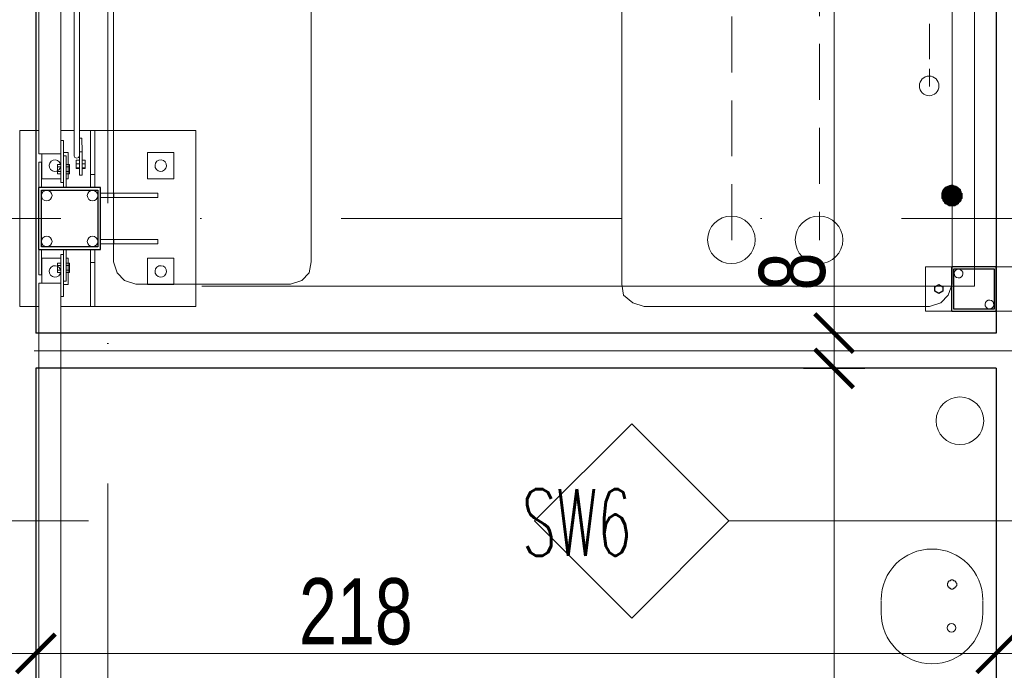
# Model space of a CAD drawing. Header units: millimetres. Extents: x -13532 to 2392, y -5241 to 5322.
# Tile 219 of 256: x -10304 to -10081, y 1375 to 1523. Entities that reach past the tile are written whole.
import ezdxf

# ---------------------------------------------------------------- set-up
doc = ezdxf.new("R2010")
doc.units = ezdxf.units.MM
doc.linetypes.add('DASHED', pattern=[19.05, 12.7, -6.35])
doc.linetypes.add('KRESKAKROPKA2', pattern=[12.7, 6.35, -3.175, 0, -3.175])
doc.layers.get('Defpoints').update_dxf_attribs({"true_color": 0xdae6d4})
for name, color, linetype, lineweight in [('- AGP-1_OPISY', 7, 'Continuous', 9), ('cz-gr', 122, 'Continuous', 30), ('cz-sr', 150, 'Continuous', 15), ('TS_INNE_OBIEKTY', 204, 'Continuous', 30)]:
    doc.layers.add(name, color=color, linetype=linetype, lineweight=lineweight)
for name, color, linetype, lineweight, true_color in [('a___wymiary', 7, 'Continuous', 5, 0x666666), ('KONSTRUKCJA - CIE - AGP1', 7, 'Continuous', 5, 0xbfbfbf), ('Meble - AGP1', 7, 'Continuous', 15, 0x999999), ('OPIS - AGP1', 7, 'Continuous', 0, 0x7f7f7f), ('OSI', 7, 'KRESKAKROPKA2', 5, 0x7f7f7f), ('wymiary', 7, 'Continuous', 5, 0x7f7f7f), ('WYMIARY - AGP1', 7, 'Continuous', 5, 0x716d5a), ('zigzag - AGP1', 7, 'Continuous', 9, 0xa5a5a5)]:
    doc.layers.add(name, color=color, linetype=linetype, lineweight=lineweight, true_color=true_color)
doc.styles.add('ARIAL NARROW', font='ARIALN.TTF', dxfattribs={"width": 0.9})
doc.styles.add('style1', font='simplex.shx', dxfattribs={"width": 0.6})
doc.linetypes.add('ZIGZAG', pattern='A,0.00254,-5.08,[131,ltypeshp.shx,S=5.08,R=0,X=-5.08,Y=0],-10.16,[131,ltypeshp.shx,S=5.08,R=180,X=5.08,Y=0],-5.08', length=20.32254)
doc.dimstyles.new('wymiary agp1', dxfattribs={"dimtxt": 15, "dimasz": 5, "dimexe": 5, "dimexo": 5, "dimgap": 1.8, "dimtad": 1, "dimdec": 3, "dimrnd": 0.5, "dimdsep": 46, "dimtxsty": 'ARIAL NARROW', "dimblk": 'znacznik', "dimcen": 1.5, "dimse1": 1, "dimse2": 1, "dimclrd": 256, "dimclre": 256, "dimazin": 0, "dimtfac": 1, "dimtdec": 3, "dimtmove": 1, "dimatfit": 3, "dimldrblk": 'znacznik', "dimfxl": 1000, "dimfxlon": 1, "dimlwd": -1, "dimarcsym": 0})

# ---------------------------------------------------------------- blocks, each defined once
blk = doc.blocks.new('znacznik')
at = {"layer": 'a___wymiary'}
for p, q in [((0, 1.394), (0, -1.394)), ((1.394, 0), (-1.394, 0))]:
    blk.add_line(p, q, dxfattribs=at)
at = {"layer": 'a___wymiary', "const_width": 0.2}
blk.add_lwpolyline([(0.876, 0.876), (-0.876, -0.876)], dxfattribs=at)
blk = doc.blocks.new('*D570')
at = {"layer": 'Defpoints', "color": 0}
for p in [(-10082.84, 1466.41), (-10082.84, 1244.62), (-10301.11, 1109.15)]:
    blk.add_point(p, dxfattribs=at)
at = {"layer": 'WYMIARY - AGP1'}
blk.add_line((-10296.11, 1244.62), (-10087.84, 1244.62), dxfattribs=at)
at = {"layer": 'WYMIARY - AGP1', "xscale": 5, "yscale": 5, "zscale": 5, "rotation": 180}
blk.add_blockref('znacznik', (-10301.11, 1244.62), dxfattribs=at)
at = {"layer": 'WYMIARY - AGP1', "xscale": 5, "yscale": 5, "zscale": 5}
blk.add_blockref('znacznik', (-10082.84, 1244.62), dxfattribs=at)
at = {"layer": 'WYMIARY - AGP1', "color": 18, "true_color": 0x000000, "insert": (-10162.5, 1254.08), "char_height": 15, "attachment_point": 5, "style": 'ARIAL NARROW'}
blk.add_mtext('218.5', dxfattribs=at)
blk = doc.blocks.new('*D627')
at = {"layer": 'Defpoints', "color": 0}
for p in [(-10119.58, 1443.85), (-10088.82, 1443.85), (-10254.33, 1087.85)]:
    blk.add_point(p, dxfattribs=at)
at = {"layer": 'WYMIARY - AGP1'}
blk.add_line((-10119.58, 1092.85), (-10119.58, 1438.85), dxfattribs=at)
at = {"layer": 'WYMIARY - AGP1', "xscale": 5, "yscale": 5, "zscale": 5}
for p, rotation in [((-10119.58, 1443.85), 90), ((-10119.58, 1087.85), 270)]:
    blk.add_blockref('znacznik', p, dxfattribs=dict(at, rotation=rotation))
at = {"layer": 'WYMIARY - AGP1', "color": 18, "true_color": 0x000000, "insert": (-10129.04, 1265.85), "char_height": 15, "attachment_point": 5, "rotation": 90, "style": 'ARIAL NARROW'}
blk.add_mtext('356', dxfattribs=at)
blk = doc.blocks.new('*D628')
at = {"layer": 'Defpoints', "color": 0}
for p in [(-10119.58, 1451.85), (-10086.7, 1451.85), (-10088.82, 1443.85)]:
    blk.add_point(p, dxfattribs=at)
at = {"layer": 'WYMIARY - AGP1'}
for p, q in [((-10119.58, 1451.85), (-10119.58, 1471.26)), ((-10119.58, 1456.85), (-10119.58, 1461.85)), ((-10119.58, 1443.85), (-10119.58, 1451.85)), ((-10119.58, 1438.85), (-10119.58, 1433.85))]:
    blk.add_line(p, q, dxfattribs=at)
at = {"layer": 'WYMIARY - AGP1', "xscale": 5, "yscale": 5, "zscale": 5}
for p, rotation in [((-10119.58, 1451.85), 270), ((-10119.58, 1443.85), 90)]:
    blk.add_blockref('znacznik', p, dxfattribs=dict(at, rotation=rotation))
at = {"layer": 'WYMIARY - AGP1', "color": 18, "true_color": 0x000000, "insert": (-10129.04, 1465.82), "char_height": 15, "attachment_point": 5, "rotation": 90, "style": 'ARIAL NARROW'}
blk.add_mtext('8', dxfattribs=at)
blk = doc.blocks.new('*D629')
at = {"layer": 'Defpoints', "color": 0}
for p in [(-10119.58, 2218.85), (-10085.74, 2218.85), (-10086.7, 1451.85)]:
    blk.add_point(p, dxfattribs=at)
at = {"layer": 'WYMIARY - AGP1'}
blk.add_line((-10119.58, 1456.85), (-10119.58, 2213.85), dxfattribs=at)
at = {"layer": 'WYMIARY - AGP1', "xscale": 5, "yscale": 5, "zscale": 5}
for p, rotation in [((-10119.58, 2218.85), 90), ((-10119.58, 1451.85), 270)]:
    blk.add_blockref('znacznik', p, dxfattribs=dict(at, rotation=rotation))
at = {"layer": 'WYMIARY - AGP1', "color": 18, "true_color": 0x000000, "insert": (-10129.04, 1927.97), "char_height": 15, "attachment_point": 5, "rotation": 90, "style": 'ARIAL NARROW'}
blk.add_mtext('767', dxfattribs=at)
blk = doc.blocks.new('*D633')
at = {"layer": 'Defpoints', "color": 0}
for p in [(-10082.84, 1656.16), (-10082.84, 1379.16), (-10300.71, 1376.57)]:
    blk.add_point(p, dxfattribs=at)
at = {"layer": 'WYMIARY - AGP1'}
blk.add_line((-10295.71, 1379.16), (-10087.84, 1379.16), dxfattribs=at)
at = {"layer": 'WYMIARY - AGP1', "xscale": 5, "yscale": 5, "zscale": 5, "rotation": 180}
blk.add_blockref('znacznik', (-10300.71, 1379.16), dxfattribs=at)
at = {"layer": 'WYMIARY - AGP1', "xscale": 5, "yscale": 5, "zscale": 5}
blk.add_blockref('znacznik', (-10082.84, 1379.16), dxfattribs=at)
at = {"layer": 'WYMIARY - AGP1', "color": 18, "true_color": 0x000000, "insert": (-10228.09, 1388.62), "char_height": 15, "attachment_point": 5, "style": 'ARIAL NARROW'}
blk.add_mtext('218', dxfattribs=at)
blk = doc.blocks.new('ghgfhgfh')
at = {"layer": 'Meble - AGP1', "linetype": 'DASHED'}
for points in [[(-10124.93, -870.57), (-10124.93, 344.31)], [(-10105.04, 336.02), (-10105.04, -870.57)]]:
    blk.add_lwpolyline(points, dxfattribs=at)
blk = doc.blocks.new('osi')
at = {"layer": 'OSI', "ltscale": 10}
for p, q in [((-10284.44, 845.85), (-10284.44, 3158.85)), ((-11756.72, 1477.85), (-9340.14, 1477.85))]:
    blk.add_line(p, q, dxfattribs=at)
blk = doc.blocks.new('konstrukcja 2025.01.09')
at = {"layer": 'KONSTRUKCJA - CIE - AGP1', "linetype": 'Continuous'}
for p, q in [((2964.52, 6447.07), (2964.52, 6777.66)), ((2969.52, 6450.07), (2969.52, 6774.66)), ((2972.52, 6446.54), (2972.52, 6587.34)), ((2973.72, 6446.54), (2973.72, 6587.34)), ((2960.19, 6452.36), (2960.19, 6412.36)), ((2960.19, 6452.36), (2964.52, 6452.36)), ((2969.52, 6452.36), (2972.52, 6452.36)), ((2973.72, 6452.36), (2976.27, 6452.36)), ((2976.27, 6439.36), (2976.27, 6452.36)), ((2977.27, 6452.36), (2976.27, 6452.36)), ((2977.27, 6452.36), (3000.19, 6452.36)), ((2977.27, 6439.36), (2977.27, 6452.36)), ((3000.19, 6412.36), (3000.19, 6452.36)), ((2969.52, 6450.07), (2969.52, 6440.56)), ((2969.52, 6450.07), (2970.12, 6450.07)), ((2970.12, 6450.07), (2970.12, 6440.56)), ((2973.74, 6447.47), (2973.72, 6450.6)), ((2973.72, 6450.6), (2974.32, 6450.6)), ((2974.32, 6450.6), (2974.34, 6447.47)), ((2964.52, 6447.07), (2969.52, 6447.07)), ((2965.19, 6447.07), (2965.19, 6441.36)), ((2971.19, 6447.36), (2970.12, 6447.36)), ((2970.12, 6439.36), (2970.12, 6446.56)), ((2970.12, 6446.56), (2970.72, 6446.56)), ((2970.72, 6446.56), (2970.72, 6439.36)), ((2971.19, 6441.36), (2971.19, 6447.36)), ((2972.7, 6446.2), (2972.52, 6446.54)), ((2973.12, 6446.07), (2972.7, 6446.2)), ((2973.73, 6445.62), (2972.98, 6445.62)), ((2972.98, 6445.62), (2972.98, 6444.79)), ((2973.55, 6446.2), (2973.12, 6446.07)), ((2973.72, 6446.54), (2973.55, 6446.2)), ((2973.72, 6446.53), (2973.72, 6445.29)), ((2973.73, 6442.16), (2973.74, 6447.47)), ((2973.73, 6444.79), (2973.73, 6445.62)), ((2973.73, 6445.36), (2973.74, 6445.36)), ((2973.73, 6445.36), (2973.74, 6445.36)), ((2973.74, 6447.47), (2974.34, 6447.47)), ((2974.34, 6447.47), (2974.33, 6442.17)), ((2975.08, 6445.61), (2974.34, 6445.62)), ((2975.08, 6444.79), (2975.08, 6445.61)), ((2995.19, 6447.36), (2989.19, 6447.36)), ((2989.19, 6447.36), (2989.19, 6441.36)), ((2995.19, 6441.36), (2995.19, 6447.36)), ((2964.52, 6445.16), (2965.12, 6445.16)), ((2964.52, 6439.36), (2964.52, 6445.16)), ((2965.12, 6445.16), (2965.12, 6439.36)), ((2968.73, 6444.6), (2968.73, 6442.53)), ((2968.73, 6444.6), (2969.52, 6444.6)), ((2968.73, 6444.08), (2969.52, 6444.08)), ((2970.72, 6444.6), (2971.51, 6444.6)), ((2970.72, 6444.08), (2971.51, 6444.08)), ((2971.51, 6444.6), (2971.51, 6442.53)), ((2972.98, 6444.79), (2972.97, 6443.84)), ((2973.72, 6443.83), (2972.97, 6443.84)), ((2972.97, 6443.84), (2972.97, 6443.7)), ((2973.72, 6443.7), (2972.97, 6443.7)), ((2973.73, 6444.79), (2972.98, 6444.79)), ((2973.72, 6445.29), (2973.72, 6443.18)), ((2973.72, 6443.83), (2973.73, 6444.79)), ((2973.72, 6443.96), (2973.73, 6443.96)), ((2973.72, 6443.96), (2973.73, 6443.96)), ((2973.72, 6443.83), (2973.72, 6443.7)), ((2973.72, 6443.18), (2973.72, 6442.4)), ((2974.33, 6443.83), (2975.07, 6443.83)), ((2975.07, 6443.7), (2974.33, 6443.7)), ((2975.08, 6444.79), (2974.34, 6444.79)), ((2975.07, 6443.83), (2975.08, 6444.79)), ((2975.07, 6443.83), (2975.07, 6443.7)), ((2965.19, 6441.36), (2969.52, 6441.36)), ((2968.73, 6443.05), (2969.52, 6443.05)), ((2968.73, 6442.53), (2969.52, 6442.53)), ((2970.72, 6443.05), (2971.51, 6443.05)), ((2970.72, 6442.53), (2971.51, 6442.53)), ((2970.72, 6441.36), (2971.19, 6441.36)), ((2973.72, 6442.4), (2973.73, 6442.16)), ((2973.73, 6442.16), (2974.33, 6442.17)), ((2976.27, 6442.36), (2977.27, 6442.36)), ((2989.19, 6441.36), (2995.19, 6441.36)), ((2969.52, 6440.56), (2970.12, 6440.56)), ((2991.52, 6438.11), (2978.52, 6438.11)), ((2978.52, 6437.11), (2991.52, 6437.11)), ((2981.52, 6437.11), (2981.52, 6438.11)), ((2991.52, 6437.11), (2991.52, 6438.11)), ((2991.52, 6427.61), (2978.52, 6427.61)), ((2981.52, 6426.61), (2981.52, 6427.61)), ((2991.52, 6426.61), (2991.52, 6427.61)), ((2964.52, 6419.57), (2964.52, 6425.37)), ((2965.12, 6425.37), (2965.12, 6419.57)), ((2970.12, 6418.16), (2970.12, 6425.36)), ((2970.72, 6425.36), (2970.72, 6418.16)), ((2976.27, 6425.36), (2976.27, 6412.37)), ((2977.27, 6412.37), (2977.27, 6425.36)), ((2978.52, 6426.61), (2991.52, 6426.61)), ((2965.19, 6423.36), (2969.52, 6423.36)), ((2965.19, 6417.66), (2965.19, 6423.36)), ((2970.12, 6424.16), (2969.52, 6424.16)), ((2969.52, 6414.66), (2969.52, 6424.16)), ((2970.12, 6414.66), (2970.12, 6424.16)), ((2970.72, 6423.36), (2971.19, 6423.36)), ((2971.19, 6423.36), (2971.19, 6417.36)), ((2995.19, 6423.36), (2989.19, 6423.36)), ((2989.19, 6423.36), (2989.19, 6417.36)), ((2995.19, 6417.36), (2995.19, 6423.36)), ((2968.73, 6422.2), (2968.73, 6420.13)), ((2968.73, 6422.2), (2969.52, 6422.2)), ((2968.73, 6421.68), (2969.52, 6421.68)), ((2970.72, 6422.2), (2971.51, 6422.2)), ((2970.72, 6421.68), (2971.51, 6421.68)), ((2971.51, 6422.2), (2971.51, 6420.13)), ((2976.27, 6422.37), (2977.27, 6422.37)), ((3165.72, 6421.36), (3165.72, 6411.36)), ((3165.72, 6421.36), (3171.72, 6421.36)), ((3181.72, 6421.36), (3187.72, 6421.36)), ((2965.12, 6419.57), (2964.52, 6419.57)), ((2968.73, 6420.65), (2969.52, 6420.65)), ((2968.73, 6420.13), (2969.52, 6420.13)), ((2970.72, 6420.65), (2971.51, 6420.65)), ((2970.72, 6420.13), (2971.51, 6420.13)), ((2964.52, 6064.07), (2964.52, 6417.66)), ((2964.52, 6417.66), (2969.52, 6417.66)), ((2970.72, 6418.16), (2970.12, 6418.16)), ((2971.19, 6417.36), (2970.12, 6417.36)), ((2989.19, 6417.36), (2995.19, 6417.36)), ((2970.12, 6414.66), (2969.52, 6414.66)), ((2969.52, 6067.07), (2969.52, 6414.66)), ((2960.19, 6412.36), (2964.52, 6412.36)), ((2969.52, 6412.36), (2976.27, 6412.36)), ((2976.27, 6412.37), (2977.27, 6412.37)), ((2977.27, 6412.36), (3000.19, 6412.36)), ((3165.72, 6411.36), (3171.72, 6411.36)), ((3181.72, 6411.36), (3187.72, 6411.36))]:
    blk.add_line(p, q, dxfattribs=at)
for centre, radius, start, end in [((2968.19, 6444.36), 1.3, 108, 288), ((2968.19, 6444.36), 1.3, 108, 288), ((2968.19, 6444.36), 1.3, 288, 108), ((2968.19, 6444.36), 1.3, 288, 108), ((2992.19, 6444.36), 1.3, 108, 288), ((2992.19, 6444.36), 1.3, 108, 288), ((2992.19, 6444.36), 1.3, 288, 108), ((2992.19, 6444.36), 1.3, 288, 108), ((2966.32, 6437.56), 1.2, 180.1165, 179.8835), ((2966.32, 6437.56), 1.2, 180.1165, 179.8835), ((2976.72, 6437.56), 1.2, 0, 180), ((2976.72, 6437.56), 1.2, 0, 180), ((2976.72, 6437.56), 1.2, 180, 0), ((2976.72, 6437.56), 1.2, 180, 0), ((2966.32, 6427.16), 1.2, 180.1165, 179.8835), ((2966.32, 6427.16), 1.2, 180.1165, 179.8835), ((2976.72, 6427.16), 1.2, 0, 180), ((2976.72, 6427.16), 1.2, 0, 180), ((2976.72, 6427.16), 1.2, 180, 0), ((2976.72, 6427.16), 1.2, 180, 0), ((2968.19, 6420.36), 1.3, 108, 288), ((2968.19, 6420.36), 1.3, 108, 288), ((2968.19, 6420.36), 1.3, 288, 108), ((2968.19, 6420.36), 1.3, 288, 108), ((2992.19, 6420.36), 1.3, 108, 288), ((2992.19, 6420.36), 1.3, 108, 288), ((2992.19, 6420.36), 1.3, 288, 108), ((2992.19, 6420.36), 1.3, 288, 108), ((3173.22, 6419.86), 1, 108, 288), ((3173.22, 6419.86), 1, 108, 288), ((3173.22, 6419.86), 1, 288, 108), ((3173.22, 6419.86), 1, 288, 108), ((3180.22, 6412.86), 1, 108, 288), ((3180.22, 6412.86), 1, 108, 288), ((3180.22, 6412.86), 1, 288, 108), ((3180.22, 6412.86), 1, 288, 108)]:
    blk.add_arc(centre, radius, start, end, dxfattribs=at)
at = {"layer": 'TS_INNE_OBIEKTY', "linetype": 'Continuous'}
for p, q in [((2964.52, 6425.36), (2964.52, 6439.36)), ((2978.52, 6439.36), (2964.52, 6439.36)), ((2965.12, 6425.96), (2965.12, 6438.76)), ((2965.12, 6438.76), (2977.92, 6438.76)), ((2977.92, 6438.76), (2977.92, 6425.96)), ((2978.52, 6425.36), (2978.52, 6439.36)), ((2964.52, 6425.36), (2978.52, 6425.36)), ((2977.92, 6425.96), (2965.12, 6425.96)), ((3171.72, 6411.36), (3171.72, 6421.36)), ((3181.72, 6421.36), (3171.72, 6421.36)), ((3172.12, 6411.76), (3172.12, 6420.96)), ((3172.12, 6420.96), (3181.32, 6420.96)), ((3181.32, 6420.96), (3181.32, 6411.76)), ((3181.72, 6411.36), (3181.72, 6421.36)), ((3167.82, 6416.88), (3168.72, 6417.4)), ((3167.82, 6415.85), (3167.82, 6416.88)), ((3168.72, 6417.4), (3169.62, 6416.88)), ((3169.62, 6416.88), (3169.62, 6415.85)), ((3168.72, 6415.33), (3167.82, 6415.85)), ((3169.62, 6415.85), (3168.72, 6415.33)), ((3171.72, 6411.36), (3181.72, 6411.36)), ((3181.32, 6411.76), (3172.12, 6411.76))]:
    blk.add_line(p, q, dxfattribs=at)
blk = doc.blocks.new('meble myjnia')
at = {"layer": 'Meble - AGP1'}
h = blk.add_hatch(color=256, dxfattribs=at)
h.paths.add_polyline_path([(-13094.95, 1483.7), (-13094.95, 1482.22), (-13095.16, 1483.49)])
h.paths.add_polyline_path([(-13094.95, 1482.22), (-13095.16, 1483.49), (-13095.16, 1482.43)])
h = blk.add_hatch(color=256, dxfattribs=at)
h.paths.add_polyline_path([(-13095.16, 1483.49), (-13095.16, 1482.43), (-13095.16, 1483.28)])
h.paths.add_polyline_path([(-13095.16, 1482.43), (-13095.16, 1483.28), (-13095.16, 1482.64)])
h.paths.add_polyline_path([(-13095.16, 1483.28), (-13095.16, 1482.64), (-13095.16, 1483.07)])
h = blk.add_hatch(color=256, dxfattribs=at)
h.paths.add_polyline_path([(-13094.74, 1484.12), (-13094.74, 1481.8), (-13094.95, 1483.91)])
h.paths.add_polyline_path([(-13094.74, 1481.8), (-13094.95, 1483.91), (-13094.95, 1482.01)])
h = blk.add_hatch(color=256, dxfattribs=at)
h.paths.add_polyline_path([(-13094.95, 1483.91), (-13094.95, 1482.01), (-13094.95, 1483.7)])
h.paths.add_polyline_path([(-13094.95, 1482.01), (-13094.95, 1483.7), (-13094.95, 1482.22)])
h = blk.add_hatch(color=256, dxfattribs=at)
h.paths.add_polyline_path([(-13094.53, 1484.55), (-13094.53, 1481.58), (-13094.74, 1484.34)])
h.paths.add_polyline_path([(-13094.53, 1481.58), (-13094.74, 1484.34), (-13094.74, 1481.8)])
h = blk.add_hatch(color=256, dxfattribs=at)
h.paths.add_polyline_path([(-13094.74, 1484.12), (-13094.74, 1481.8)])
h.paths.add_polyline_path([(-13094.74, 1484.12), (-13094.74, 1481.8), (-13094.74, 1484.34)])
h = blk.add_hatch(color=256, dxfattribs=at)
h.paths.add_polyline_path([(-13094.31, 1484.76), (-13094.31, 1481.16), (-13094.53, 1484.76)])
h.paths.add_polyline_path([(-13094.31, 1481.16), (-13094.53, 1484.76), (-13094.53, 1481.37)])
h = blk.add_hatch(color=256, dxfattribs=at)
h.paths.add_polyline_path([(-13094.53, 1484.76), (-13094.53, 1481.37), (-13094.53, 1484.55)])
h.paths.add_polyline_path([(-13094.53, 1481.37), (-13094.53, 1484.55), (-13094.53, 1481.58)])
h = blk.add_hatch(color=256, dxfattribs=at)
h.paths.add_polyline_path([(-13094.1, 1484.97), (-13094.1, 1481.16), (-13094.31, 1484.76)])
h.paths.add_polyline_path([(-13094.1, 1481.16), (-13094.31, 1484.76), (-13094.31, 1481.16)])
h = blk.add_hatch(color=256, dxfattribs=at)
h.paths.add_polyline_path([(-13093.89, 1484.97), (-13093.89, 1480.95), (-13094.1, 1484.97)])
h.paths.add_polyline_path([(-13093.89, 1480.95), (-13094.1, 1484.97), (-13094.1, 1481.16)])
h = blk.add_hatch(color=256, dxfattribs=at)
h.paths.add_polyline_path([(-13093.68, 1485.18), (-13093.68, 1480.95), (-13093.89, 1484.97)])
h.paths.add_polyline_path([(-13093.68, 1480.95), (-13093.89, 1484.97), (-13093.89, 1480.95)])
h = blk.add_hatch(color=256, dxfattribs=at)
h.paths.add_polyline_path([(-13093.47, 1485.18), (-13093.47, 1480.74), (-13093.68, 1485.18)])
h.paths.add_polyline_path([(-13093.47, 1480.74), (-13093.68, 1485.18), (-13093.68, 1480.95)])
h = blk.add_hatch(color=256, dxfattribs=at)
h.paths.add_polyline_path([(-13093.26, 1485.18), (-13093.26, 1480.74), (-13093.47, 1485.18)])
h.paths.add_polyline_path([(-13093.26, 1480.74), (-13093.47, 1485.18), (-13093.47, 1480.74)])
h = blk.add_hatch(color=256, dxfattribs=at)
h.paths.add_polyline_path([(-13093.04, 1485.39), (-13093.04, 1480.74), (-13093.26, 1485.18)])
h.paths.add_polyline_path([(-13093.04, 1480.74), (-13093.26, 1485.18), (-13093.26, 1480.74)])
h = blk.add_hatch(color=256, dxfattribs=at)
h.paths.add_polyline_path([(-13092.83, 1485.39), (-13092.83, 1480.74), (-13093.04, 1485.39)])
h.paths.add_polyline_path([(-13092.83, 1480.74), (-13093.04, 1485.39), (-13093.04, 1480.74)])
h = blk.add_hatch(color=256, dxfattribs=at)
h.paths.add_polyline_path([(-13092.62, 1485.39), (-13092.62, 1480.74), (-13092.83, 1485.39)])
h.paths.add_polyline_path([(-13092.62, 1480.74), (-13092.83, 1485.39), (-13092.83, 1480.74)])
h = blk.add_hatch(color=256, dxfattribs=at)
h.paths.add_polyline_path([(-13092.41, 1485.18), (-13092.41, 1480.74), (-13092.62, 1485.39)])
h.paths.add_polyline_path([(-13092.41, 1480.74), (-13092.62, 1485.39), (-13092.62, 1480.74)])
h = blk.add_hatch(color=256, dxfattribs=at)
h.paths.add_polyline_path([(-13092.2, 1485.18), (-13092.2, 1480.74), (-13092.41, 1485.18)])
h.paths.add_polyline_path([(-13092.2, 1480.74), (-13092.41, 1485.18), (-13092.41, 1480.74)])
h = blk.add_hatch(color=256, dxfattribs=at)
h.paths.add_polyline_path([(-13091.99, 1485.18), (-13091.99, 1480.95), (-13092.2, 1485.18)])
h.paths.add_polyline_path([(-13091.99, 1480.95), (-13092.2, 1485.18), (-13092.2, 1480.74)])
h = blk.add_hatch(color=256, dxfattribs=at)
h.paths.add_polyline_path([(-13091.77, 1484.97), (-13091.77, 1480.95), (-13091.99, 1485.18)])
h.paths.add_polyline_path([(-13091.77, 1480.95), (-13091.99, 1485.18), (-13091.99, 1480.95)])
h = blk.add_hatch(color=256, dxfattribs=at)
h.paths.add_polyline_path([(-13091.56, 1484.97), (-13091.56, 1481.16), (-13091.77, 1484.97)])
h.paths.add_polyline_path([(-13091.56, 1481.16), (-13091.77, 1484.97), (-13091.77, 1480.95)])
h = blk.add_hatch(color=256, dxfattribs=at)
h.paths.add_polyline_path([(-13091.35, 1484.76), (-13091.35, 1481.16), (-13091.56, 1484.97)])
h.paths.add_polyline_path([(-13091.35, 1481.16), (-13091.56, 1484.97), (-13091.56, 1481.16)])
h = blk.add_hatch(color=256, dxfattribs=at)
h.paths.add_polyline_path([(-13091.14, 1484.55), (-13091.14, 1481.58), (-13091.35, 1484.76)])
h.paths.add_polyline_path([(-13091.14, 1481.58), (-13091.35, 1484.76), (-13091.35, 1481.37)])
h = blk.add_hatch(color=256, dxfattribs=at)
h.paths.add_polyline_path([(-13091.35, 1484.76), (-13091.35, 1481.37)])
h.paths.add_polyline_path([(-13091.35, 1481.37), (-13091.35, 1484.76), (-13091.35, 1481.16)])
h = blk.add_hatch(color=256, dxfattribs=at)
h.paths.add_polyline_path([(-13090.93, 1484.34), (-13090.93, 1481.8), (-13091.14, 1484.55)])
h.paths.add_polyline_path([(-13090.93, 1481.8), (-13091.14, 1484.55), (-13091.14, 1481.58)])
h = blk.add_hatch(color=256, dxfattribs=at)
h.paths.add_polyline_path([(-13090.93, 1484.34), (-13090.93, 1481.8)])
h.paths.add_polyline_path([(-13090.93, 1484.34), (-13090.93, 1481.8), (-13090.93, 1484.12)])
h = blk.add_hatch(color=256, dxfattribs=at)
h.paths.add_polyline_path([(-13090.72, 1483.91), (-13090.72, 1482.01), (-13090.93, 1484.12)])
h.paths.add_polyline_path([(-13090.72, 1482.01), (-13090.93, 1484.12), (-13090.93, 1481.8)])
h = blk.add_hatch(color=256, dxfattribs=at)
h.paths.add_polyline_path([(-13090.72, 1483.7), (-13090.72, 1482.22), (-13090.72, 1483.91)])
h.paths.add_polyline_path([(-13090.72, 1482.22), (-13090.72, 1483.91), (-13090.72, 1482.01)])
h = blk.add_hatch(color=256, dxfattribs=at)
h.paths.add_polyline_path([(-13090.5, 1483.49), (-13090.5, 1482.43), (-13090.72, 1483.7)])
h.paths.add_polyline_path([(-13090.5, 1482.43), (-13090.72, 1483.7), (-13090.72, 1482.22)])
h = blk.add_hatch(color=256, dxfattribs=at)
h.paths.add_polyline_path([(-13090.5, 1483.28), (-13090.5, 1482.64), (-13090.5, 1483.49)])
h.paths.add_polyline_path([(-13090.5, 1482.64), (-13090.5, 1483.49), (-13090.5, 1482.43)])
h = blk.add_hatch(color=256, dxfattribs=at)
h.paths.add_polyline_path([(-13090.5, 1483.28), (-13090.5, 1483.07)])
h.paths.add_polyline_path([(-13090.5, 1483.07), (-13090.5, 1483.28), (-13090.5, 1482.64)])
for points in [[(-13092.83, 1483.07), (-13092.83, 2043.35)], [(-13263.01, 1462.53), (-13087.75, 1462.53), (-13087.75, 1645.84), (-13069.76, 1645.84)], [(-13097.91, 1522.01), (-13097.91, 1513.97)], [(-13097.91, 1511.85), (-13097.91, 1507.83)], [(-13108.92, 1391.31), (-13108.86, 1392.49), (-13108.69, 1393.63), (-13108.4, 1394.74), (-13108.01, 1395.8), (-13107.53, 1396.81), (-13106.95, 1397.76), (-13106.29, 1398.65), (-13105.54, 1399.47), (-13104.72, 1400.21), (-13103.83, 1400.87), (-13102.88, 1401.45), (-13101.87, 1401.94), (-13100.81, 1402.33), (-13099.71, 1402.61), (-13098.56, 1402.78), (-13097.38, 1402.84), (-13096.2, 1402.78), (-13095.06, 1402.61), (-13093.95, 1402.33), (-13092.89, 1401.94), (-13091.89, 1401.45), (-13090.93, 1400.87), (-13090.05, 1400.21), (-13089.23, 1399.47), (-13088.48, 1398.65), (-13087.82, 1397.76), (-13087.24, 1396.81), (-13086.75, 1395.8), (-13086.37, 1394.74), (-13086.08, 1393.63), (-13085.91, 1392.49), (-13085.85, 1391.31)], [(-13108.92, 1391.2), (-13108.92, 1388.24)], [(-13085.85, 1388.24), (-13085.85, 1391.2)], [(-13085.85, 1388.34), (-13085.91, 1387.17), (-13086.08, 1386.02), (-13086.37, 1384.91), (-13086.75, 1383.85), (-13087.24, 1382.85), (-13087.82, 1381.9), (-13088.48, 1381.01), (-13089.23, 1380.19), (-13090.05, 1379.44), (-13090.93, 1378.78), (-13091.89, 1378.2), (-13092.89, 1377.72), (-13093.95, 1377.33), (-13095.06, 1377.04), (-13096.2, 1376.87), (-13097.38, 1376.81), (-13098.56, 1376.87), (-13099.71, 1377.04), (-13100.81, 1377.33), (-13101.87, 1377.72), (-13102.88, 1378.2), (-13103.83, 1378.78), (-13104.72, 1379.44), (-13105.54, 1380.19), (-13106.29, 1381.01), (-13106.95, 1381.9), (-13107.53, 1382.85), (-13108.01, 1383.85), (-13108.4, 1384.91), (-13108.69, 1386.02), (-13108.86, 1387.17), (-13108.92, 1388.34)]]:
    blk.add_lwpolyline(points, dxfattribs=at)
for points in [[(-13092.83, 1462.96), (-13092.83, 1603.08), (-13093.68, 1605.62), (-13095.37, 1607.31), (-13097.91, 1608.16), (-13162.68, 1608.16), (-13165.22, 1607.31), (-13167.34, 1605.62), (-13167.76, 1603.08), (-13167.76, 1462.96), (-13167.34, 1460.42), (-13165.22, 1458.72), (-13162.68, 1457.88), (-13097.91, 1457.88), (-13095.37, 1458.72), (-13093.68, 1460.42)], [(-13283.12, 1468.04), (-13283.12, 1567.94), (-13282.27, 1570.48), (-13280.58, 1572.18), (-13278.04, 1573.02), (-13242.9, 1573.02), (-13240.36, 1572.18), (-13238.67, 1570.48), (-13238.25, 1567.94), (-13238.25, 1468.04), (-13238.67, 1465.5), (-13240.36, 1463.8), (-13242.9, 1462.96), (-13278.04, 1462.96), (-13280.58, 1463.8), (-13282.27, 1465.5)], [(-13094.95, 1483.7), (-13094.95, 1482.22), (-13095.16, 1483.49)], [(-13094.95, 1482.22), (-13095.16, 1483.49), (-13095.16, 1482.43)], [(-13095.16, 1483.49), (-13095.16, 1482.43), (-13095.16, 1483.28)], [(-13094.74, 1484.12), (-13094.74, 1481.8), (-13094.95, 1483.91)], [(-13094.74, 1481.8), (-13094.95, 1483.91), (-13094.95, 1482.01)], [(-13094.95, 1483.91), (-13094.95, 1482.01), (-13094.95, 1483.7)], [(-13094.95, 1482.01), (-13094.95, 1483.7), (-13094.95, 1482.22)], [(-13094.53, 1484.55), (-13094.53, 1481.58), (-13094.74, 1484.34)], [(-13094.53, 1481.58), (-13094.74, 1484.34), (-13094.74, 1481.8)], [(-13094.74, 1484.12), (-13094.74, 1481.8), (-13094.74, 1484.34)], [(-13094.74, 1484.12), (-13094.74, 1481.8)], [(-13094.31, 1484.76), (-13094.31, 1481.16), (-13094.53, 1484.76)], [(-13094.31, 1481.16), (-13094.53, 1484.76), (-13094.53, 1481.37)], [(-13094.53, 1484.76), (-13094.53, 1481.37), (-13094.53, 1484.55)], [(-13094.53, 1481.37), (-13094.53, 1484.55), (-13094.53, 1481.58)], [(-13094.1, 1484.97), (-13094.1, 1481.16), (-13094.31, 1484.76)], [(-13094.1, 1481.16), (-13094.31, 1484.76), (-13094.31, 1481.16)], [(-13093.89, 1484.97), (-13093.89, 1480.95), (-13094.1, 1484.97)], [(-13093.89, 1480.95), (-13094.1, 1484.97), (-13094.1, 1481.16)], [(-13093.68, 1485.18), (-13093.68, 1480.95), (-13093.89, 1484.97)], [(-13093.68, 1480.95), (-13093.89, 1484.97), (-13093.89, 1480.95)], [(-13093.47, 1485.18), (-13093.47, 1480.74), (-13093.68, 1485.18)], [(-13093.47, 1480.74), (-13093.68, 1485.18), (-13093.68, 1480.95)], [(-13093.26, 1485.18), (-13093.26, 1480.74), (-13093.47, 1485.18)], [(-13093.26, 1480.74), (-13093.47, 1485.18), (-13093.47, 1480.74)], [(-13093.04, 1485.39), (-13093.04, 1480.74), (-13093.26, 1485.18)], [(-13093.04, 1480.74), (-13093.26, 1485.18), (-13093.26, 1480.74)], [(-13092.83, 1485.39), (-13092.83, 1480.74), (-13093.04, 1485.39)], [(-13092.83, 1480.74), (-13093.04, 1485.39), (-13093.04, 1480.74)], [(-13092.62, 1485.39), (-13092.62, 1480.74), (-13092.83, 1485.39)], [(-13092.62, 1480.74), (-13092.83, 1485.39), (-13092.83, 1480.74)], [(-13092.41, 1485.18), (-13092.41, 1480.74), (-13092.62, 1485.39)], [(-13092.41, 1480.74), (-13092.62, 1485.39), (-13092.62, 1480.74)], [(-13092.2, 1485.18), (-13092.2, 1480.74), (-13092.41, 1485.18)], [(-13092.2, 1480.74), (-13092.41, 1485.18), (-13092.41, 1480.74)], [(-13091.99, 1485.18), (-13091.99, 1480.95), (-13092.2, 1485.18)], [(-13091.99, 1480.95), (-13092.2, 1485.18), (-13092.2, 1480.74)], [(-13091.77, 1484.97), (-13091.77, 1480.95), (-13091.99, 1485.18)], [(-13091.77, 1480.95), (-13091.99, 1485.18), (-13091.99, 1480.95)], [(-13091.56, 1484.97), (-13091.56, 1481.16), (-13091.77, 1484.97)], [(-13091.56, 1481.16), (-13091.77, 1484.97), (-13091.77, 1480.95)], [(-13091.35, 1484.76), (-13091.35, 1481.16), (-13091.56, 1484.97)], [(-13091.35, 1481.16), (-13091.56, 1484.97), (-13091.56, 1481.16)], [(-13091.14, 1484.55), (-13091.14, 1481.58), (-13091.35, 1484.76)], [(-13091.14, 1481.58), (-13091.35, 1484.76), (-13091.35, 1481.37)], [(-13091.35, 1484.76), (-13091.35, 1481.37)], [(-13091.35, 1481.37), (-13091.35, 1484.76), (-13091.35, 1481.16)], [(-13090.93, 1484.34), (-13090.93, 1481.8), (-13091.14, 1484.55)], [(-13090.93, 1481.8), (-13091.14, 1484.55), (-13091.14, 1481.58)], [(-13090.93, 1484.34), (-13090.93, 1481.8)], [(-13090.93, 1484.34), (-13090.93, 1481.8), (-13090.93, 1484.12)], [(-13090.72, 1483.91), (-13090.72, 1482.01), (-13090.93, 1484.12)], [(-13090.72, 1482.01), (-13090.93, 1484.12), (-13090.93, 1481.8)], [(-13090.72, 1483.7), (-13090.72, 1482.22), (-13090.72, 1483.91)], [(-13090.72, 1482.22), (-13090.72, 1483.91), (-13090.72, 1482.01)], [(-13090.5, 1483.49), (-13090.5, 1482.43), (-13090.72, 1483.7)], [(-13090.5, 1482.43), (-13090.72, 1483.7), (-13090.72, 1482.22)], [(-13090.5, 1483.28), (-13090.5, 1482.64), (-13090.5, 1483.49)], [(-13090.5, 1482.64), (-13090.5, 1483.49), (-13090.5, 1482.43)], [(-13095.16, 1482.43), (-13095.16, 1483.28), (-13095.16, 1482.64)], [(-13095.16, 1483.28), (-13095.16, 1482.64), (-13095.16, 1483.07)], [(-13090.5, 1483.28), (-13090.5, 1483.07)], [(-13090.5, 1483.07), (-13090.5, 1483.28), (-13090.5, 1482.64)], [(-13092.83, 1393.74), (-13092.62, 1393.74), (-13092.41, 1393.95), (-13092.2, 1393.95), (-13092.2, 1394.17), (-13091.99, 1394.17), (-13091.99, 1394.38), (-13091.77, 1394.59), (-13091.77, 1394.8), (-13091.77, 1395.01), (-13091.99, 1395.22), (-13091.99, 1395.44), (-13092.2, 1395.65), (-13092.41, 1395.65), (-13092.62, 1395.86), (-13092.83, 1395.86), (-13093.04, 1395.86), (-13093.26, 1395.65), (-13093.47, 1395.65), (-13093.68, 1395.44), (-13093.68, 1395.22), (-13093.89, 1395.01), (-13093.89, 1394.8), (-13093.89, 1394.59), (-13093.68, 1394.38), (-13093.68, 1394.17), (-13093.47, 1394.17), (-13093.47, 1393.95), (-13093.26, 1393.95), (-13093.04, 1393.74)]]:
    blk.add_lwpolyline(points, close=True, dxfattribs=at)
for centre, radius in [((-13098.02, 1507.94), 2.22), ((-13092.94, 1483.17), 2.22), ((-13142.89, 1473.01), 5.4), ((-13123, 1473.01), 5.4), ((-13091.03, 1431.95), 5.4), ((-13092.94, 1384.96), 0.953)]:
    blk.add_circle(centre, radius, dxfattribs=at)

msp = doc.modelspace()

# ---------------------------------------------------------------- linework, layer by layer
at = {"layer": 'cz-gr'}
for p, q in [((-10300.7069, 2218.8546), (-10300.7069, 1451.8541)), ((-10082.838, 2218.8546), (-10082.838, 1451.8541)), ((-10082.838, 1451.8541), (-10300.7069, 1451.8536)), ((-10082.838, 1443.8541), (-10300.7069, 1443.8541)), ((-10300.7069, 1443.8541), (-10300.7069, 1087.8541)), ((-10082.838, 1443.8541), (-10082.838, 1087.8541))]:
    msp.add_line(p, q, dxfattribs=at)
at = {"layer": 'OPIS - AGP1'}
msp.add_lwpolyline([(-10187.5622, 1409.2144), (-10165.5122, 1431.2644), (-10143.4622, 1409.2144), (-10165.5122, 1387.1644), (-10187.5622, 1409.2144)], close=True, dxfattribs=at)
for points in [[(-10364.441, 1409.2144), (-10288.7486, 1409.2144)], [(-10143.4622, 1409.2144), (-10067.7697, 1409.2144)]]:
    msp.add_lwpolyline(points, dxfattribs=at)
at = {"layer": 'zigzag - AGP1', "linetype": 'ZIGZAG', "ltscale": 0.6}
msp.add_line((-10078.838, 1447.8541), (-10301.1066, 1447.8541), dxfattribs=at)

# ---------------------------------------------------------------- block references
at = {"layer": 'cz-sr'}
for name, p in [('osi', (0.0999, 0)), ('ghgfhgfh', (-17.8527, 2343.4801))]:
    msp.add_blockref(name, p, dxfattribs=at)
at = {"layer": 'Meble - AGP1'}
msp.add_blockref('meble myjnia', (3000, 0), dxfattribs=at)
at = {"layer": 'wymiary'}
msp.add_blockref('konstrukcja 2025.01.09', (-13264.5595, -4954.5109), dxfattribs=at)

# ---------------------------------------------------------------- texts
at = {"layer": '- AGP-1_OPISY', "insert": (-10165.5122, 1401.3163), "char_height": 15.12, "attachment_point": 9, "style": 'style1'}
msp.add_mtext('\\pxqc;SW6', dxfattribs=at)

# ---------------------------------------------------------------- dimensions: what is measured, and where the dimension line sits
at = {"layer": 'WYMIARY - AGP1'}
for base, p1, p2, picture, middle in [((-10119.5828, 2218.8541), (-10086.7011, 1451.8541), (-10085.7428, 2218.8541), '*D629', (-10119.5828, 1927.9689)), ((-10119.5828, 1451.8541), (-10088.8227, 1443.8541), (-10086.7011, 1451.8541), '*D628', (-10119.5828, 1465.8227))]:
    dim = msp.add_linear_dim(base=base, p1=p1, p2=p2, angle=90, dimstyle='wymiary agp1', override={"dimclrd": 256, "dimclre": 256}, dxfattribs=at)
    dim.commit()
    dim.dimension.update_dxf_attribs({"geometry": picture, "text_midpoint": middle, "dimtype": 160})
for base, p1, p2, override, picture, middle in [((-10082.838, 1379.1627), (-10300.7069, 1376.568), (-10082.838, 1656.1592), {"dimblk": 'znacznik', "dimclrd": 256, "dimclre": 256}, '*D633', (-10228.094, 1379.1627)), ((-10082.838, 1244.6234), (-10301.1066, 1109.1541), (-10082.838, 1466.4148), {"dimclrd": 256, "dimclre": 256}, '*D570', (-10162.4952, 1244.6234))]:
    dim = msp.add_linear_dim(base=base, p1=p1, p2=p2, dimstyle='wymiary agp1', override=override, dxfattribs=at)
    dim.commit()
    dim.dimension.update_dxf_attribs({"geometry": picture, "text_midpoint": middle, "dimtype": 160})
dim = msp.add_linear_dim(base=(-10119.5828, 1443.8541), p1=(-10254.3315, 1087.8541), p2=(-10088.8227, 1443.8541), angle=90, dimstyle='wymiary agp1', override={"dimclrd": 256, "dimclre": 256}, dxfattribs=at)
dim.commit()
dim.dimension.update_dxf_attribs({"geometry": '*D627', "text_midpoint": (-10129.0414, 1265.8541)})

doc.saveas('drawing.dxf')
